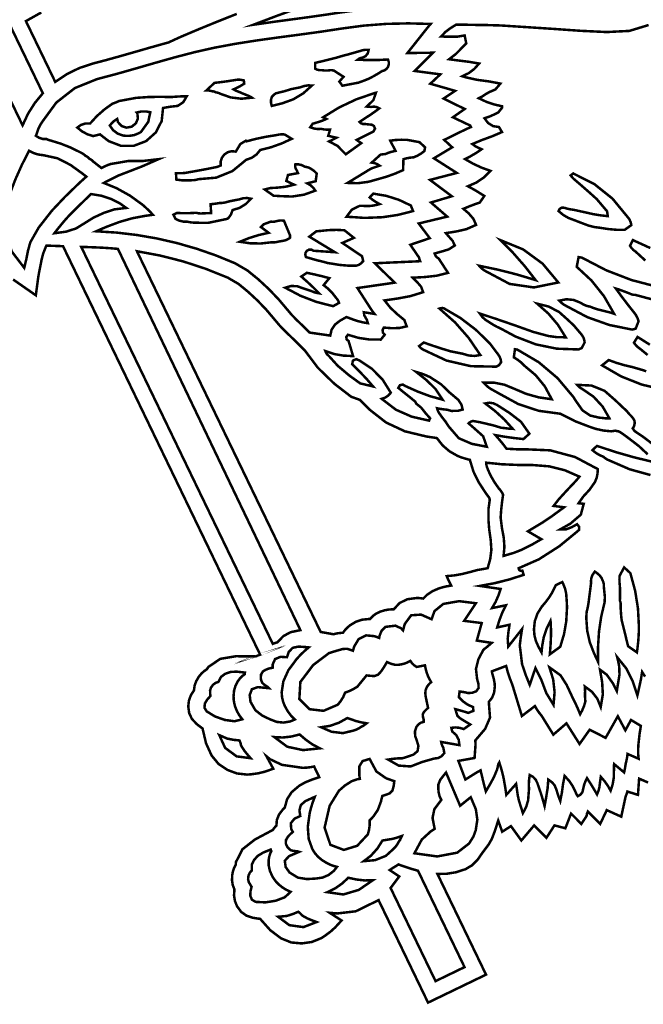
# Model space of a CAD drawing. Extents: x 17 to 31.1, y 10.7 to 23.7.
# Tile 1 of 6: x 20.3 to 23.8, y 10.7 to 16.2. Entities that reach past the tile are written whole.
import ezdxf

# ---------------------------------------------------------------- set-up
doc = ezdxf.new("R2010")
doc.units = 0
doc.header["$LTSCALE"] = 0.1
doc.layers.add('FOREGROUND', color=7, linetype='CONTINUOUS')

msp = doc.modelspace()

# ---------------------------------------------------------------- linework, layer by layer
at = {"layer": 'FOREGROUND', "linetype": 'CONTINUOUS', "const_width": 0.014051}
for points in [[(20.415782, 15.784819), (17.490092, 21.844542), (17.441308, 21.805822), (17.387384, 21.779513), (17.328318, 21.765614), (20.302572, 15.605304), (20.332693, 15.669949), (20.370662, 15.730006)], [(21.592515, 16.167531), (21.721222, 16.216204), (21.854105, 16.26484), (21.991164, 16.313438), (22.106482, 16.352506), (22.223563, 16.390128), (22.340732, 16.426213), (22.45632, 16.46067), (22.568655, 16.493408), (22.676065, 16.524336), (22.690753, 16.43905), (22.705854, 16.345676), (22.719664, 16.260236), (22.703044, 16.258166), (22.457188, 16.265442), (22.456043, 16.265442), (22.325489, 16.262063), (22.197225, 16.251926), (22.071253, 16.235031), (21.99941, 16.223993), (21.90662, 16.210813), (21.792883, 16.195491), (21.721384, 16.185885), (21.654594, 16.176565)], [(20.756467, 15.28343), (20.827359, 15.25453), (20.903557, 15.212212), (20.974456, 15.160811), (20.991845, 15.145222), (21.015499, 15.122647), (21.031149, 15.105378), (20.98808, 15.099502), (20.915862, 15.085947), (20.845253, 15.065803), (20.776428, 15.039984), (20.755588, 15.031251), (20.734785, 15.022368), (20.714056, 15.013184), (20.828376, 15.005906), (20.941956, 14.992479), (21.05456, 14.972945), (21.165952, 14.947347), (21.275894, 14.915727), (21.38415, 14.878128), (21.490484, 14.834592), (21.560011, 14.7942), (21.621108, 14.74437), (21.678993, 14.69072), (21.733742, 14.633586), (21.807635, 14.546145), (21.835314, 14.517654), (21.879481, 14.475277), (21.908063, 14.447007), (22.022968, 14.430262), (22.03114, 14.463714), (22.049201, 14.491304), (22.07715, 14.51303), (22.113749, 14.533945), (22.153247, 14.519216), (22.179583, 14.510543), (22.206354, 14.504), (22.233559, 14.499589), (22.227775, 14.518747), (22.213604, 14.542807), (22.211174, 14.560674), (22.270809, 14.55136), (22.263582, 14.560503), (22.257029, 14.569428), (22.25115, 14.578134), (22.175175, 14.696026), (22.346992, 14.720713), (22.347102, 14.720727), (22.359588, 14.722531), (22.371673, 14.724359), (22.383358, 14.726211), (22.272561, 14.834505), (22.490309, 14.844271), (22.502692, 14.844866), (22.514669, 14.845529), (22.526239, 14.846261), (22.523708, 14.852939), (22.521458, 14.859872), (22.519489, 14.86706), (22.470984, 14.937758), (22.575689, 14.973339), (22.576992, 14.973815), (22.578337, 14.974294), (22.579723, 14.974777), (22.517893, 15.056838), (22.677386, 15.095194), (22.586454, 15.174113), (22.703292, 15.209021), (22.581042, 15.300409), (22.73098, 15.339378), (22.730147, 15.339903), (22.729314, 15.34043), (22.728483, 15.340959), (22.602692, 15.421293), (22.705308, 15.482773), (22.660428, 15.524134), (22.778759, 15.58198), (22.78801, 15.586288), (22.798421, 15.590867), (22.809993, 15.595716), (22.808403, 15.598644), (22.80684, 15.601618), (22.805305, 15.604638), (22.709142, 15.65043), (22.775248, 15.696901), (22.65682, 15.755076), (22.721674, 15.798178), (22.582846, 15.838071), (22.638777, 15.890394), (22.495111, 15.909477), (22.596975, 16.011341), (22.454788, 16.009662), (22.572287, 16.157813), (22.576206, 16.162613), (22.580336, 16.167399), (22.584678, 16.172169), (22.459477, 16.17544), (22.33453, 16.172411), (22.209909, 16.162767), (22.085682, 16.146196), (21.967476, 16.128304), (21.848996, 16.112126), (21.730445, 16.096416), (21.612024, 16.079926), (21.493934, 16.061406), (21.376378, 16.039611), (21.265639, 16.014696), (21.155811, 15.986171), (21.046539, 15.955428), (20.937473, 15.923855), (20.828259, 15.892843), (20.718544, 15.863783), (20.595202, 15.813904), (20.491426, 15.733077), (20.412837, 15.625712), (20.401792, 15.608611), (20.392472, 15.590336), (20.385364, 15.570849), (20.383213, 15.563139), (20.38031, 15.555244), (20.376804, 15.547201), (20.395064, 15.535776), (20.415262, 15.529455), (20.436613, 15.528843), (20.444205, 15.525226), (20.4521, 15.522323), (20.460261, 15.520283), (20.515653, 15.503235), (20.569523, 15.481983), (20.62172, 15.456489), (20.634055, 15.450234), (20.645445, 15.442628), (20.655966, 15.434011), (20.664107, 15.430105), (20.671226, 15.42451), (20.677212, 15.41768), (20.684673, 15.414484), (20.691413, 15.409674), (20.697282, 15.403214), (20.743653, 15.366759), (20.760101, 15.375037), (20.776834, 15.382801), (20.794166, 15.389082), (20.892917, 15.405923), (20.974363, 15.406139), (21.063014, 15.416268), (20.967166, 15.374435), (20.841913, 15.326234)], [(21.972746, 15.914135), (21.991534, 15.911955), (22.010459, 15.912142), (22.029265, 15.914273), (22.042766, 15.911933), (22.097422, 15.876896), (22.074091, 15.850181), (22.091118, 15.826906), (22.180632, 15.844019), (22.200693, 15.851034), (22.220419, 15.858683), (22.239722, 15.866588), (22.264743, 15.879723), (22.289345, 15.893831), (22.313359, 15.908872), (22.326733, 15.9129), (22.338051, 15.92091), (22.346382, 15.932313), (22.350605, 15.945819), (22.350391, 15.959851), (22.345987, 15.973393), (22.28959, 15.970564), (22.233119, 15.970228), (22.176616, 15.972217), (22.183786, 15.977744), (22.191963, 15.981364), (22.20064, 15.982954), (22.219862, 15.991676), (22.233067, 16.007355), (22.23813, 16.027676), (22.220638, 16.02787), (22.203091, 16.025361), (22.185954, 16.019722), (22.120983, 16.001362), (22.102695, 15.996876), (22.052964, 15.982255), (21.938664, 15.954218), (21.938525, 15.921889), (21.949413, 15.916785), (21.960947, 15.914171)], [(21.4871, 15.857965), (21.504818, 15.860664), (21.522523, 15.860169), (21.539876, 15.856554), (21.542167, 15.838443), (21.514689, 15.821643), (21.48248, 15.806556), (21.496657, 15.798544), (21.506648, 15.795011), (21.516449, 15.790953), (21.526211, 15.786406), (21.562859, 15.7717), (21.570626, 15.768339), (21.578053, 15.764416), (21.585139, 15.759931), (21.525339, 15.754191), (21.466159, 15.761531), (21.409627, 15.781492), (21.401549, 15.785467), (21.392826, 15.788168), (21.383947, 15.789553), (21.376639, 15.793319), (21.368796, 15.795357), (21.360798, 15.796081), (21.351054, 15.79893), (21.340967, 15.800577), (21.330875, 15.800946), (21.375886, 15.842877), (21.412917, 15.847205), (21.44995, 15.852171)], [(21.696777, 15.765145), (21.703411, 15.772125), (21.71072, 15.778552), (21.718744, 15.784259), (21.764464, 15.795474), (21.807337, 15.808412), (21.855904, 15.817903), (21.876917, 15.825181), (21.898845, 15.828736), (21.921221, 15.828274), (21.872323, 15.784312), (21.816026, 15.750737), (21.75428, 15.728384), (21.696368, 15.714179), (21.691668, 15.730878), (21.691834, 15.748233)], [(22.196577, 15.505819), (22.187877, 15.511759), (22.179346, 15.517741), (22.171154, 15.523805), (22.202078, 15.539465), (22.233172, 15.555166), (22.264604, 15.57095), (22.273616, 15.586886), (22.26759, 15.601555), (22.255252, 15.609025), (22.242098, 15.610075), (22.22903, 15.611504), (22.216259, 15.613186), (22.205017, 15.613269), (22.194976, 15.617236), (22.186811, 15.624533), (22.225742, 15.65023), (22.250409, 15.666269), (22.274232, 15.682818), (22.297509, 15.70013), (22.283162, 15.707376), (22.267781, 15.710062), (22.251872, 15.708313), (22.227142, 15.710321), (22.239563, 15.722249), (22.251984, 15.734177), (22.264404, 15.746105), (22.278474, 15.787503), (22.268568, 15.785074), (22.168647, 15.750635), (22.073289, 15.705655), (21.983302, 15.650508), (22.001721, 15.6413), (21.990641, 15.63622), (21.979308, 15.631437), (21.967978, 15.627372), (21.925105, 15.614433), (21.91132, 15.594904), (21.931025, 15.587895), (21.95155, 15.584856), (21.972557, 15.585703), (21.988965, 15.582491), (22.005466, 15.581096), (22.022018, 15.581688), (22.011973, 15.546928), (22.026836, 15.543307), (22.042038, 15.53977), (22.057409, 15.536274), (22.028799, 15.521182), (22.016406, 15.51572), (22.063303, 15.490891), (22.110104, 15.443431)], [(20.784169, 15.517024), (20.852433, 15.491094), (20.924441, 15.491081), (20.993187, 15.517102), (21.047614, 15.565705), (21.080483, 15.629597), (21.088176, 15.702559), (21.131023, 15.709779), (21.169474, 15.713958), (21.201162, 15.734488), (21.220797, 15.768232), (21.192033, 15.767475), (21.163267, 15.765982), (21.134367, 15.763537), (21.06847, 15.76496), (21.002734, 15.763481), (20.937201, 15.758928), (20.842348, 15.741411), (20.829862, 15.735922), (20.817464, 15.730823), (20.804723, 15.726375), (20.759367, 15.693695), (20.717626, 15.656756), (20.679888, 15.61547), (20.654027, 15.615732), (20.629559, 15.608066), (20.608562, 15.592981), (20.634809, 15.571676), (20.664711, 15.55568), (20.697103, 15.545258), (20.736067, 15.554833), (20.751812, 15.542159), (20.767904, 15.52957)], [(20.831682, 15.641079), (20.836058, 15.623261), (20.856633, 15.601486), (20.884024, 15.592578), (20.913127, 15.598085), (20.93624, 15.616933), (20.947431, 15.643701), (20.944247, 15.673415), (20.940924, 15.677323), (20.966068, 15.682675), (20.991521, 15.683205), (21.016994, 15.678666), (21.010564, 15.650325), (21.005634, 15.625501), (20.964573, 15.568198), (20.952521, 15.561802), (20.939937, 15.556149), (20.927025, 15.551116), (20.906519, 15.547426), (20.88553, 15.546418), (20.864678, 15.548416), (20.834422, 15.559128), (20.809149, 15.578059), (20.790338, 15.604173), (20.801984, 15.618517), (20.815849, 15.630956)], [(21.249179, 15.298596), (21.219853, 15.297544), (21.190984, 15.298509), (21.162687, 15.301994), (21.160319, 15.33783), (21.207232, 15.338638), (21.268125, 15.349384), (21.329581, 15.360745), (21.39149, 15.373169), (21.410944, 15.381159), (21.410545, 15.403634), (21.417595, 15.424843), (21.431133, 15.442885), (21.450523, 15.4555), (21.472403, 15.460873), (21.494755, 15.458506), (21.520664, 15.501285), (21.551511, 15.51957), (21.555532, 15.516273), (21.610649, 15.53052), (21.666202, 15.542019), (21.72264, 15.550878), (21.737105, 15.554152), (21.752344, 15.555236), (21.7678, 15.554469), (21.808048, 15.530076), (21.750975, 15.503923), (21.692131, 15.483048), (21.631741, 15.467506), (21.610682, 15.44246), (21.58399, 15.423886), (21.553071, 15.412843), (21.476074, 15.349745), (21.385235, 15.313001), (21.286278, 15.304492), (21.274242, 15.301179), (21.261876, 15.299214)], [(22.331975, 15.445168), (22.304782, 15.442134), (22.255092, 15.397089), (22.270711, 15.394487), (22.285489, 15.388705), (22.299366, 15.379999), (22.25782, 15.366142), (22.240615, 15.357049), (22.120134, 15.283664), (22.178674, 15.282151), (22.236617, 15.289678), (22.293324, 15.30555), (22.340103, 15.318982), (22.386069, 15.335727), (22.430583, 15.355089), (22.432563, 15.416379), (22.451139, 15.421349), (22.470599, 15.424915), (22.490689, 15.427014), (22.511741, 15.436196), (22.531852, 15.448119), (22.550065, 15.462278), (22.553585, 15.4826), (22.522236, 15.511379), (22.454768, 15.523985), (22.422601, 15.524908), (22.390424, 15.523667), (22.358617, 15.519815), (22.388414, 15.462685), (22.368887, 15.458292), (22.349989, 15.452432)], [(20.33882, 15.463299), (20.364045, 15.450384), (20.390655, 15.442253), (20.418698, 15.438608), (20.49829, 15.421216), (20.570788, 15.383881), (20.637451, 15.335769), (20.659123, 15.318731), (20.61771, 15.281361), (20.577478, 15.242196), (20.539356, 15.205389), (20.466095, 15.127937), (20.392462, 15.03381), (20.345665, 14.951491), (20.332618, 14.904365), (20.323204, 14.856305), (20.311725, 14.808854), (20.242727, 14.899214), (20.205495, 15.003902), (20.201438, 15.114982), (20.231966, 15.224517), (20.26297, 15.304973), (20.299013, 15.385381)], [(21.742898, 15.209792), (21.809928, 15.207504), (21.876193, 15.21777), (21.939889, 15.240382), (21.927727, 15.257169), (21.912603, 15.270913), (21.894352, 15.281342), (21.941589, 15.292927), (21.947673, 15.336122), (21.933959, 15.349479), (21.918705, 15.360604), (21.901859, 15.369717), (21.879761, 15.374723), (21.863559, 15.38326), (21.845918, 15.387274), (21.827711, 15.386979), (21.82715, 15.375103), (21.829924, 15.363813), (21.835924, 15.353546), (21.842741, 15.338536), (21.786906, 15.32797), (21.777423, 15.294367), (21.821081, 15.273797), (21.774828, 15.262453), (21.746495, 15.259019), (21.718166, 15.256511), (21.690007, 15.255204), (21.656547, 15.246998), (21.707022, 15.211419), (21.719274, 15.211257), (21.731141, 15.21077)], [(23.532348, 15.032727), (23.577789, 15.025692), (23.623405, 15.02168), (23.669358, 15.020961), (23.707141, 15.047773), (23.703325, 15.064565), (23.696102, 15.080292), (23.685468, 15.094036), (23.60174, 15.195717), (23.49978, 15.277334), (23.382495, 15.336391), (23.367625, 15.325519), (23.382132, 15.308447), (23.426441, 15.270529), (23.470424, 15.232073), (23.513595, 15.193187), (23.571626, 15.124899), (23.575155, 15.09791), (23.535257, 15.102293), (23.495798, 15.108618), (23.45689, 15.117371), (23.383812, 15.133479), (23.366315, 15.135795), (23.349419, 15.139405), (23.332583, 15.144634), (23.318419, 15.145361), (23.306709, 15.138895), (23.29994, 15.126306), (23.326165, 15.10462), (23.355596, 15.087619), (23.387695, 15.075629), (23.436703, 15.056708), (23.467633, 15.045118), (23.499766, 15.037033)], [(20.685485, 15.221409), (20.742842, 15.211903), (20.799811, 15.193139), (20.847059, 15.168827), (20.882492, 15.143781), (20.816863, 15.135782), (20.759315, 15.117154), (20.698563, 15.089284), (20.649287, 15.058472), (20.601557, 15.029046), (20.545289, 15.010944), (20.480556, 15.00231), (20.486231, 15.009836), (20.492192, 15.01761), (20.498438, 15.025631), (20.53394, 15.06906), (20.568027, 15.107028), (20.600699, 15.139534), (20.601314, 15.140107), (20.643784, 15.181174), (20.644059, 15.181445), (20.659165, 15.196217), (20.672973, 15.209538)], [(21.476929, 15.131863), (21.467812, 15.10676), (21.461986, 15.098063), (21.455361, 15.090019), (21.44789, 15.082826), (21.341489, 15.060608), (21.321436, 15.060502), (21.301333, 15.060596), (21.281132, 15.06109), (21.262297, 15.061212), (21.24367, 15.063079), (21.2253, 15.066492), (21.201996, 15.067073), (21.179414, 15.072491), (21.158253, 15.082492), (21.145742, 15.106115), (21.165378, 15.115684), (21.201432, 15.114233), (21.237645, 15.114727), (21.274164, 15.116566), (21.286705, 15.113669), (21.299655, 15.112567), (21.313115, 15.113706), (21.356813, 15.114866), (21.354099, 15.164713), (21.370923, 15.166287), (21.387598, 15.168461), (21.404127, 15.171233), (21.421447, 15.171941), (21.438627, 15.174944), (21.455515, 15.179993), (21.516602, 15.192079), (21.53724, 15.198151), (21.558707, 15.199132), (21.579903, 15.195175), (21.551098, 15.16575), (21.516321, 15.144182)], [(22.263757, 15.223787), (22.243682, 15.20236), (22.260943, 15.188375), (22.279737, 15.176176), (22.299597, 15.165367), (22.279435, 15.159987), (22.259149, 15.156267), (22.239002, 15.154273), (22.188204, 15.155642), (22.144069, 15.134406), (22.11437, 15.09445), (22.156714, 15.092177), (22.208297, 15.08837), (22.229772, 15.088577), (22.316173, 15.091968), (22.40195, 15.104791), (22.48644, 15.126319), (22.473748, 15.157448), (22.40704, 15.189109), (22.336712, 15.211422)], [(21.79888, 14.977467), (21.797984, 14.991063), (21.764347, 15.072184), (21.752205, 15.07347), (21.739716, 15.073226), (21.727305, 15.071194), (21.715227, 15.06768), (21.702818, 15.066252), (21.690249, 15.066951), (21.650858, 15.05238), (21.635137, 15.037133), (21.678719, 15.004784), (21.62366, 14.992287), (21.569983, 14.975615), (21.517561, 14.954556), (21.576249, 14.945973), (21.635394, 14.945087), (21.694147, 14.951691), (21.707488, 14.951152), (21.720709, 14.95257), (21.733684, 14.955733), (21.764826, 14.960959), (21.776918, 14.964417), (21.788298, 14.970047)], [(21.969908, 15.015282), (21.945307, 15.013014), (21.906069, 14.983206), (22.049396, 14.896223), (21.929139, 14.904456), (21.917874, 14.910693), (21.905003, 14.910935), (21.892695, 14.904315), (21.885221, 14.893938), (21.883533, 14.881622), (21.887507, 14.869019), (21.95113, 14.850641), (21.970699, 14.846259), (21.98987, 14.841219), (22.008842, 14.83585), (22.031049, 14.83249), (22.076404, 14.825162), (22.122301, 14.821326), (22.168477, 14.820919), (22.183498, 14.825779), (22.196694, 14.83467), (22.207401, 14.84687), (22.200704, 14.874204), (22.090801, 14.947984), (22.155514, 14.976496), (22.102364, 15.018869), (22.058293, 15.021147), (22.014008, 15.019732)], [(22.97566, 14.963489), (23.04514, 14.893234), (23.110606, 14.818784), (23.171788, 14.740303), (23.067866, 14.771537), (22.962521, 14.798296), (22.855969, 14.820632), (22.869426, 14.806129), (22.885269, 14.794046), (22.90296, 14.784709), (23.026059, 14.719093), (23.162207, 14.699322), (23.298829, 14.727122), (23.211504, 14.83178), (23.102257, 14.911799)], [(21.701842, 12.707121), (21.705602, 12.708586), (21.709456, 12.709988), (21.713404, 12.711327), (21.717677, 12.712648), (21.722104, 12.713867), (21.726686, 12.714984), (21.761271, 12.750493), (21.801806, 12.772496), (21.856193, 12.783779), (20.83579, 14.914893), (20.79431, 14.918509), (20.752637, 14.921293), (20.71077, 14.923243), (20.630461, 14.926179)], [(21.969527, 12.773683), (21.97696, 12.772299), (21.984418, 12.770925), (21.991902, 12.769575), (22.041182, 12.760825), (22.061879, 12.765807), (22.078912, 12.767894), (22.094434, 12.769298), (22.105785, 12.784297), (22.118776, 12.798029), (22.133408, 12.810493), (22.165709, 12.830218), (22.200768, 12.842055), (22.238586, 12.846), (22.241009, 12.845984), (22.243428, 12.845936), (22.245842, 12.845855), (22.261797, 12.862832), (22.280013, 12.876312), (22.30049, 12.886293), (22.32475, 12.894038), (22.348739, 12.898685), (22.372456, 12.900234), (22.37442, 12.900225), (22.376372, 12.900199), (22.378313, 12.900158), (22.41098, 12.935313), (22.453771, 12.956407), (22.506688, 12.963439), (22.518929, 12.963058), (22.531199, 12.961915), (22.5435, 12.96001), (22.565887, 12.982382), (22.594272, 13.001126), (22.628655, 13.016242), (22.651318, 13.023322), (22.675079, 13.028823), (22.699938, 13.032744), (22.689797, 13.051847), (22.68097, 13.069989), (22.674614, 13.085629), (22.719935, 13.090063), (22.760711, 13.097567), (22.804931, 13.108434), (22.845874, 13.119805), (22.865396, 13.122999), (22.884667, 13.12643), (22.903686, 13.130097), (22.918013, 13.181459), (22.924301, 13.232613), (22.920648, 13.287372), (22.912149, 13.347115), (22.907825, 13.402923), (22.908432, 13.463277), (22.915557, 13.513871), (22.911648, 13.524946), (22.901407, 13.538147), (22.893773, 13.548786), (22.85408, 13.609155), (22.824142, 13.670003), (22.803974, 13.735746), (22.777432, 13.742737), (22.754496, 13.750088), (22.735167, 13.757797), (22.690068, 13.783375), (22.651471, 13.816587), (22.619375, 13.85743), (22.562579, 13.865865), (22.440718, 13.895093), (22.335724, 13.944077), (22.247596, 14.012816), (22.188709, 14.070907), (22.140232, 14.088439), (22.04579, 14.161281), (21.953732, 14.25069), (21.882529, 14.345322), (21.840265, 14.387807), (21.83398, 14.394074), (21.822024, 14.405656), (21.804399, 14.422552), (21.774767, 14.451212), (21.752961, 14.473071), (21.738981, 14.488129), (21.738893, 14.488055), (21.66601, 14.574301), (21.61559, 14.626845), (21.563532, 14.675165), (21.509836, 14.719263), (21.449622, 14.754246), (21.325718, 14.803904), (21.19983, 14.845031), (21.071959, 14.877626), (20.942106, 14.901688)], [(22.054997, 14.642031), (22.062435, 14.6334), (22.068333, 14.623716), (22.072266, 14.612875), (22.039306, 14.594661), (21.946277, 14.618333), (21.856683, 14.652743), (21.771212, 14.697837), (21.804196, 14.707399), (21.837983, 14.706362), (21.870083, 14.694791), (21.917433, 14.679093), (21.931624, 14.67317), (21.9463, 14.66894), (21.960983, 14.666511), (21.928866, 14.698768), (21.895421, 14.730025), (21.861072, 14.760385), (21.892375, 14.781228), (21.934749, 14.772067), (21.976643, 14.762114), (22.018057, 14.751368), (21.986198, 14.712172), (22.011756, 14.691835), (22.034707, 14.668384)], [(22.656964, 14.583698), (22.649307, 14.584226), (22.641536, 14.58335), (22.633866, 14.581124), (22.720735, 14.504323), (22.797245, 14.417415), (22.862646, 14.321591), (22.829628, 14.316467), (22.796804, 14.318957), (22.764983, 14.32857), (22.69554, 14.342476), (22.645463, 14.357658), (22.595553, 14.374027), (22.546296, 14.391473), (22.520208, 14.371659), (22.527506, 14.362789), (22.536214, 14.355642), (22.546119, 14.350163), (22.673464, 14.290596), (22.809949, 14.259177), (22.950824, 14.256575), (22.966412, 14.264527), (22.978876, 14.280998), (22.976361, 14.296848), (22.970655, 14.311687), (22.961812, 14.325297), (22.915901, 14.386244), (22.837806, 14.462485), (22.751189, 14.52861)], [(23.429066, 14.435528), (23.385543, 14.486745), (23.353352, 14.517015), (23.30359, 14.56158), (23.245021, 14.592521), (23.180232, 14.608639), (23.242265, 14.554247), (23.295836, 14.491359), (23.339817, 14.420845), (23.29126, 14.421269), (23.243486, 14.427845), (23.196764, 14.440412), (23.156956, 14.451274), (23.058209, 14.486492), (22.959025, 14.520685), (22.859458, 14.553637), (22.873776, 14.534226), (22.891724, 14.517769), (22.912712, 14.504809), (22.933141, 14.491636), (22.954655, 14.479645), (22.977201, 14.469055), (23.060364, 14.424472), (23.172766, 14.381105), (23.290543, 14.35694), (23.411214, 14.352741), (23.429959, 14.360437), (23.445892, 14.392202), (23.443385, 14.408017), (23.437742, 14.422603)], [(22.992689, 13.198729), (22.997199, 13.249905), (22.99342, 13.301487), (22.983741, 13.352727), (22.97605, 13.413324), (22.979209, 13.456049), (22.983872, 13.498504), (22.989962, 13.540991), (22.982938, 13.55411), (22.974369, 13.566371), (22.964406, 13.577811), (22.942249, 13.609667), (22.922694, 13.643278), (22.905964, 13.678382), (22.899442, 13.696172), (22.897222, 13.703926), (22.895933, 13.711853), (22.895225, 13.71989), (22.981552, 13.710997), (23.068449, 13.707303), (23.155774, 13.706569), (23.24748, 13.69937), (23.33442, 13.677773), (23.416595, 13.641778), (23.409136, 13.632194), (23.399589, 13.621062), (23.387953, 13.608382), (23.347766, 13.56605), (23.300667, 13.514632), (23.272457, 13.477936), (23.331092, 13.470606), (23.307184, 13.453151), (23.260527, 13.418948), (23.213823, 13.38754), (23.128313, 13.336235), (23.20405, 13.292259), (23.150088, 13.261077), (23.095975, 13.23384), (23.051093, 13.216139)], [(23.553429, 13.025615), (23.559048, 12.968873), (23.557437, 12.938805), (23.557087, 12.937563), (23.538307, 12.8579), (23.526252, 12.776099), (23.520925, 12.692159), (23.520561, 12.607463), (23.49868, 12.653968), (23.47467, 12.716207), (23.460265, 12.78046), (23.455463, 12.846727), (23.455628, 12.858967), (23.456125, 12.871203), (23.456952, 12.883435), (23.457028, 12.884368), (23.457251, 12.885276), (23.46228, 12.906816), (23.46594, 12.925068), (23.468232, 12.940033), (23.468236, 12.94007), (23.482243, 13.050314), (23.481831, 13.053471), (23.481584, 13.056655), (23.481501, 13.059866), (23.483145, 13.074652), (23.488078, 13.088743), (23.496298, 13.102138), (23.502821, 13.110765), (23.511881, 13.104864), (23.528195, 13.091556), (23.540402, 13.075563), (23.548502, 13.056883), (23.551391, 13.048547), (23.553124, 13.040125), (23.553702, 13.031617), (23.553672, 13.02963), (23.553581, 13.027629)], [(23.740856, 12.678249), (23.738296, 12.659463), (23.688992, 12.693742), (23.652465, 12.842688), (23.652382, 12.843406), (23.649858, 12.868819), (23.648049, 12.895704), (23.646955, 12.924059), (23.646931, 12.92502), (23.647065, 12.925972), (23.647229, 12.927397), (23.647328, 12.928859), (23.647361, 12.930358), (23.646983, 12.935744), (23.645847, 12.94101), (23.643954, 12.946154), (23.642695, 12.94897), (23.642999, 12.95204), (23.64354, 12.959027), (23.643866, 12.96686), (23.643975, 12.975537), (23.643106, 13.030917), (23.641638, 13.043056), (23.640757, 13.054971), (23.640463, 13.066662), (23.640544, 13.072765), (23.640788, 13.078832), (23.641195, 13.084865), (23.641393, 13.087309), (23.666865, 13.134295), (23.701572, 13.102442), (23.702517, 13.099547), (23.728577, 13.00292), (23.744213, 12.904698), (23.749425, 12.804882), (23.748473, 12.762479), (23.745616, 12.720268)], [(23.310531, 12.69393), (23.309317, 12.690598), (23.25136, 12.648463), (23.253405, 12.673654), (23.255838, 12.708983), (23.2573, 12.743042), (23.25779, 12.775828), (23.256603, 12.824944), (23.255984, 12.828387), (23.255408, 12.831778), (23.254875, 12.835117), (23.23273, 12.791201), (23.217335, 12.745007), (23.208693, 12.696534), (23.20476, 12.659488), (23.186962, 12.692208), (23.173351, 12.722955), (23.165185, 12.755142), (23.162463, 12.788771), (23.167279, 12.834052), (23.181727, 12.875963), (23.205806, 12.914505), (23.206057, 12.914825), (23.20633, 12.915126), (23.227878, 12.940481), (23.246764, 12.965916), (23.26299, 12.991433), (23.285415, 13.035636), (23.321043, 13.052629), (23.326062, 13.042222), (23.336443, 13.015831), (23.342671, 12.988316), (23.344747, 12.959676), (23.344746, 12.959373), (23.346026, 12.941089), (23.346793, 12.922826), (23.347049, 12.904583), (23.342992, 12.832077), (23.330819, 12.761859)], [(22.837768, 12.934089), (22.772139, 12.835646), (22.870201, 12.823388), (22.870172, 12.823286), (22.870143, 12.823183), (22.870114, 12.82308), (22.842843, 12.725361), (22.926096, 12.712553), (22.897856, 12.688233), (22.885166, 12.678813), (22.878789, 12.672087), (22.851734, 12.621392), (22.838263, 12.566438), (22.844597, 12.509996), (22.851674, 12.485179), (22.852804, 12.460208), (22.839737, 12.442009), (22.817351, 12.433615), (22.794092, 12.432029), (22.771201, 12.437397), (22.746685, 12.440716), (22.742318, 12.408761), (22.765403, 12.385805), (22.792041, 12.367232), (22.821933, 12.353607), (22.823534, 12.332454), (22.794725, 12.321073), (22.771073, 12.328675), (22.74708, 12.335714), (22.722747, 12.34219), (22.733757, 12.306109), (22.741174, 12.298327), (22.749309, 12.291519), (22.7582, 12.285534), (22.80629, 12.256399), (22.769469, 12.230843), (22.746785, 12.237644), (22.723593, 12.240012), (22.700305, 12.237568), (22.705293, 12.217246), (22.727727, 12.197375), (22.741674, 12.171112), (22.745568, 12.140945), (22.643463, 12.158977), (22.645982, 12.147412), (22.650271, 12.136441), (22.655841, 12.126104), (22.660958, 12.096477), (22.646179, 12.079309), (22.626427, 12.068742), (22.603815, 12.065932), (22.536738, 12.046595), (22.472859, 12.021819), (22.406211, 12.026528), (22.346643, 12.060267), (22.372908, 12.064346), (22.399429, 12.066733), (22.426018, 12.06754), (22.439073, 12.07129), (22.463815, 12.079562), (22.488531, 12.087911), (22.511468, 12.107181), (22.51626, 12.136505), (22.507308, 12.166496), (22.498162, 12.191519), (22.496871, 12.217686), (22.505098, 12.242803), (22.515695, 12.25631), (22.529735, 12.266194), (22.546162, 12.271556), (22.54599, 12.281037), (22.544426, 12.290335), (22.541544, 12.299151), (22.540518, 12.313188), (22.546901, 12.325852), (22.556761, 12.336642), (22.57018, 12.349273), (22.557248, 12.410738), (22.55487, 12.429415), (22.556399, 12.447977), (22.563235, 12.465356), (22.57007, 12.475333), (22.57818, 12.484665), (22.587375, 12.492828), (22.569757, 12.526569), (22.562737, 12.546392), (22.557071, 12.566548), (22.552761, 12.587036), (22.506875, 12.577929), (22.49296, 12.586936), (22.481046, 12.59819), (22.471323, 12.611577), (22.442336, 12.597998), (22.424175, 12.593089), (22.405685, 12.590173), (22.386978, 12.589439), (22.371181, 12.593435), (22.35569, 12.598783), (22.340693, 12.60537), (22.324847, 12.579216), (22.309732, 12.555678), (22.291322, 12.535163), (22.270148, 12.527007), (22.255553, 12.527947), (22.240884, 12.529187), (22.226178, 12.530579), (22.174817, 12.467697), (22.153126, 12.454739), (22.130201, 12.443552), (22.106157, 12.434326), (22.095639, 12.409985), (22.081971, 12.387424), (22.065266, 12.366831), (21.985557, 12.332762), (21.907644, 12.341768), (21.850356, 12.398205), (21.856053, 12.494), (21.927701, 12.588788), (22.01651, 12.655582), (22.058864, 12.668614), (22.093762, 12.678515), (22.11917, 12.679259), (22.150086, 12.668614), (22.156602, 12.691419), (22.18212, 12.733971), (22.222978, 12.754557), (22.27063, 12.750062), (22.296693, 12.740288), (22.299603, 12.75408), (22.310823, 12.781498), (22.33253, 12.802189), (22.388277, 12.808705), (22.420133, 12.793501), (22.430268, 12.782641), (22.440042, 12.818479), (22.475972, 12.866923), (22.531371, 12.870436), (22.589907, 12.844542), (22.606197, 12.890153), (22.6556, 12.930268), (22.744179, 12.945748)], [(21.902852, 12.687409), (21.879654, 12.66751), (21.857136, 12.645804), (21.835299, 12.622292), (21.788791, 12.559388), (21.760887, 12.497451), (21.751585, 12.436478), (21.753611, 12.409147), (21.759688, 12.382999), (21.769816, 12.358037), (21.785924, 12.329697), (21.804341, 12.305138), (21.825348, 12.284556), (21.799415, 12.273163), (21.761988, 12.266983), (21.724528, 12.270689), (21.68899, 12.284125), (21.643671, 12.305544), (21.604435, 12.33608), (21.577042, 12.383611), (21.572717, 12.420742), (21.58497, 12.453473), (21.617844, 12.465215), (21.67976, 12.459259), (21.672366, 12.466536), (21.662344, 12.473299), (21.653817, 12.47934), (21.643992, 12.488159), (21.638388, 12.499305), (21.634845, 12.512817), (21.635815, 12.535229), (21.646308, 12.552767), (21.662047, 12.56212), (21.675078, 12.567455), (21.687506, 12.570711), (21.701543, 12.573899), (21.701543, 12.592835), (21.714635, 12.622), (21.745261, 12.634682), (21.780445, 12.632286), (21.783184, 12.638353), (21.787367, 12.651371), (21.791492, 12.662269), (21.812651, 12.684639), (21.845529, 12.691891), (21.893983, 12.688517)], [(21.545942, 12.546606), (21.499554, 12.551806), (21.464987, 12.550024), (21.435019, 12.539236), (21.413235, 12.523279), (21.408054, 12.514404), (21.402513, 12.503238), (21.397332, 12.494364), (21.381428, 12.488581), (21.367347, 12.478185), (21.356004, 12.462161), (21.351067, 12.445208), (21.352513, 12.414846), (21.335231, 12.395681), (21.32222, 12.374164), (21.319671, 12.350282), (21.332272, 12.329546), (21.378872, 12.301207), (21.433403, 12.281805), (21.487392, 12.274573), (21.525306, 12.283892), (21.531122, 12.285511), (21.514851, 12.307244), (21.501697, 12.330457), (21.491661, 12.35515), (21.486508, 12.373947), (21.483416, 12.393231), (21.482385, 12.413004), (21.485084, 12.444409), (21.493182, 12.473038), (21.506679, 12.498891), (21.518036, 12.513921), (21.53067, 12.526636), (21.544583, 12.537034), (21.544961, 12.540249), (21.545414, 12.54344)], [(22.739772, 12.052864), (22.830372, 12.06916), (22.835687, 12.144242), (22.835687, 12.145433), (22.835467, 12.152688), (22.834928, 12.159893), (22.834253, 12.166891), (22.889637, 12.23205), (22.916643, 12.294771), (22.909996, 12.382591), (22.928666, 12.406476), (22.939868, 12.435218), (22.943602, 12.468816), (22.942111, 12.488835), (22.937636, 12.511846), (22.930178, 12.537848), (22.928824, 12.54295), (22.928011, 12.548264), (22.92774, 12.55379), (23.006887, 12.583533), (23.015584, 12.550698), (23.027397, 12.515), (23.042327, 12.476437), (23.094887, 12.303725), (23.167934, 12.359338), (23.180127, 12.338661), (23.192603, 12.320607), (23.205362, 12.305177), (23.270816, 12.199471), (23.344196, 12.2628), (23.417423, 12.147344), (23.474153, 12.227262), (23.563195, 12.181641), (23.631536, 12.302548), (23.673591, 12.223696), (23.705131, 12.281521), (23.760321, 12.248597), (23.752759, 12.200285), (23.745825, 12.136987), (23.74538, 12.091816), (23.747976, 12.064792), (23.685809, 12.091891), (23.683469, 12.072968), (23.679331, 12.052308), (23.674963, 12.033845), (23.672754, 12.018459), (23.669983, 12.003415), (23.666649, 11.988711), (23.610682, 12.035304), (23.609678, 11.998429), (23.609038, 11.960286), (23.602837, 11.922693), (23.591264, 11.886176), (23.575686, 11.913662), (23.557282, 11.939656), (23.536277, 11.963894), (23.531042, 11.926698), (23.528382, 11.905563), (23.523055, 11.88489), (23.515215, 11.865355), (23.497314, 11.896128), (23.478697, 11.926565), (23.459101, 11.956442), (23.44967, 11.937423), (23.442567, 11.917378), (23.437866, 11.896646), (23.433711, 11.878894), (23.423142, 11.864516), (23.407745, 11.855497), (23.402166, 11.863491), (23.397753, 11.871931), (23.394321, 11.88093), (23.3786, 11.913115), (23.358281, 11.942576), (23.333964, 11.968821), (23.324977, 11.922625), (23.318603, 11.875071), (23.309617, 11.828875), (23.301913, 11.848898), (23.293606, 11.873501), (23.2873, 11.894231), (23.277584, 11.917252), (23.263263, 11.933188), (23.242667, 11.948428), (23.23883, 11.899837), (23.230631, 11.848527), (23.221945, 11.800183), (23.207599, 11.851192), (23.199326, 11.877349), (23.190179, 11.903225), (23.181366, 11.929211), (23.172005, 11.948274), (23.157516, 11.963524), (23.138757, 11.974056), (23.135273, 11.947611), (23.133779, 11.920857), (23.134692, 11.894054), (23.132906, 11.872069), (23.12983, 11.83269), (23.118791, 11.795187), (23.100623, 11.760722), (23.07809, 11.832041), (23.072229, 11.858919), (23.066707, 11.896744), (23.062541, 11.924517), (23.008015, 11.862962), (23.001968, 11.903795), (22.992967, 11.955422), (22.982101, 12.000686), (22.96853, 12.044316), (22.96311, 12.034023), (22.959602, 12.018629), (22.955738, 12.003178), (22.937856, 11.960694), (22.917052, 11.922763), (22.893396, 11.882231), (22.882016, 11.924411), (22.874318, 11.957006), (22.863963, 12.000179), (22.841661, 11.987806), (22.800849, 11.962372), (22.778868, 11.94861)], [(21.972099, 12.240982), (22.022161, 12.248755), (22.072463, 12.266574), (22.118824, 12.292415), (22.143445, 12.284163), (22.167309, 12.275608), (22.192887, 12.269027), (22.226747, 12.263018), (22.2077, 12.248757), (22.195617, 12.242634), (22.183125, 12.234905), (22.170279, 12.228487), (22.155466, 12.223029), (22.094872, 12.20804), (22.030603, 12.215716)], [(21.524091, 12.140651), (21.529627, 12.129801), (21.543552, 12.108812), (21.561189, 12.087172), (21.578053, 12.067862), (21.499777, 12.078137), (21.435538, 12.12534), (21.402526, 12.197), (21.446488, 12.177741), (21.475403, 12.171957), (21.488064, 12.169862), (21.502406, 12.168782), (21.515408, 12.167249), (21.519193, 12.158655), (21.522112, 12.149689)], [(21.710351, 12.186012), (21.782821, 12.131961), (21.871148, 12.113249), (21.965563, 12.122981), (21.925034, 12.143987), (21.886763, 12.170927), (21.851941, 12.200747), (21.805216, 12.188922), (21.757755, 12.183586)], [(22.381292, 11.939514), (22.37788, 11.912315), (22.370992, 11.886926), (22.355815, 11.871343), (22.342088, 11.866296), (22.328172, 11.861494), (22.31416, 11.856815), (22.306585, 11.824817), (22.288933, 11.778275), (22.265503, 11.743439), (22.243356, 11.720227), (22.243588, 11.693712), (22.240218, 11.66755), (22.233275, 11.641959), (22.17417, 11.578548), (22.099277, 11.555255), (22.024051, 11.583682), (21.991557, 11.67981), (22.01978, 11.801705), (22.071842, 11.886282), (22.105299, 11.915337), (22.142529, 11.939028), (22.174787, 11.950504), (22.188719, 11.952252), (22.185449, 11.975744), (22.185709, 12.021964), (22.203867, 12.051719), (22.243406, 12.063873), (22.281271, 11.993639), (22.334978, 11.956104)], [(22.670723, 11.987934), (22.698684, 11.921925), (22.749468, 11.802035), (22.808994, 11.850031), (22.83763, 11.782129), (22.84582, 11.724154), (22.836946, 11.665796), (22.824177, 11.630226), (22.79957, 11.591028), (22.733385, 11.53991), (22.621338, 11.518757), (22.493905, 11.5365), (22.535259, 11.613139), (22.583917, 11.657594), (22.607112, 11.672846), (22.595254, 11.734203), (22.605404, 11.782658), (22.644678, 11.835063), (22.634736, 11.854403), (22.628315, 11.882556), (22.627602, 11.92044), (22.63824, 11.946948), (22.657322, 11.971379)], [(21.936684, 11.851566), (21.925797, 11.823008), (21.91637, 11.793186), (21.908403, 11.762101), (21.897561, 11.684627), (21.902604, 11.616881), (21.923534, 11.558863), (21.93836, 11.535813), (21.95618, 11.515737), (21.976995, 11.498637), (22.004677, 11.481421), (22.032583, 11.468632), (22.060867, 11.460572), (22.043516, 11.438183), (22.013578, 11.414888), (21.978892, 11.400265), (21.94125, 11.395108), (21.891204, 11.392298), (21.84215, 11.400403), (21.795392, 11.429095), (21.773868, 11.459658), (21.769011, 11.494269), (21.792295, 11.520278), (21.849545, 11.544598), (21.839575, 11.547463), (21.827539, 11.548622), (21.817163, 11.54986), (21.80432, 11.55292), (21.794075, 11.56004), (21.784513, 11.570223), (21.774667, 11.590379), (21.775517, 11.610799), (21.784883, 11.62653), (21.793787, 11.637438), (21.803154, 11.646231), (21.813967, 11.655733), (21.804929, 11.672373), (21.802512, 11.70425), (21.82337, 11.730013), (21.855432, 11.744701), (21.854943, 11.751339), (21.852404, 11.764775), (21.850827, 11.77632), (21.858743, 11.806077), (21.884172, 11.828144), (21.928361, 11.848307)], [(22.21062, 11.492329), (22.250901, 11.523056), (22.286598, 11.562724), (22.315001, 11.60756), (22.340576, 11.612061), (22.36563, 11.615934), (22.391247, 11.62236), (22.423868, 11.633241), (22.413939, 11.611618), (22.406244, 11.60047), (22.398956, 11.587716), (22.390731, 11.575944), (22.380319, 11.564078), (22.334228, 11.521984), (22.274089, 11.498053)], [(21.690263, 11.557479), (21.647018, 11.539906), (21.617494, 11.521841), (21.596309, 11.498057), (21.584784, 11.473637), (21.584467, 11.463366), (21.584927, 11.450909), (21.584611, 11.440638), (21.573396, 11.427965), (21.565984, 11.412109), (21.563666, 11.392614), (21.56742, 11.37536), (21.583182, 11.349371), (21.577144, 11.324281), (21.575981, 11.299162), (21.585141, 11.27696), (21.606111, 11.264753), (21.660586, 11.262094), (21.717766, 11.271074), (21.76866, 11.290488), (21.797527, 11.316775), (21.801865, 11.320973), (21.777194, 11.332304), (21.754555, 11.346424), (21.73395, 11.363332), (21.720449, 11.377389), (21.708527, 11.392859), (21.698184, 11.409742), (21.685565, 11.438627), (21.679016, 11.46765), (21.678537, 11.496809), (21.681342, 11.515438), (21.686375, 11.532641), (21.693638, 11.548419), (21.692435, 11.551424), (21.69131, 11.554445)], [(22.514091, 11.438779), (22.477877, 11.449226), (22.441445, 11.461127), (22.404643, 11.474016), (22.391003, 11.465101), (22.369005, 11.451857), (22.355548, 11.442774), (22.409106, 11.407069), (22.368937, 11.353511), (22.366213, 11.34977), (22.363471, 11.346089), (22.36071, 11.342466), (22.612082, 10.821821), (22.774178, 10.900083)], [(22.006853, 11.319089), (22.096334, 11.306184), (22.18288, 11.331901), (22.2612, 11.385518), (22.21556, 11.384632), (22.169071, 11.390038), (22.124238, 11.399621), (22.088824, 11.366927), (22.049665, 11.339584)], [(21.864831, 11.190324), (21.874875, 11.183432), (21.897129, 11.171635), (21.922956, 11.161037), (21.946992, 11.152119), (21.873304, 11.123785), (21.794325, 11.134602), (21.731112, 11.181814), (21.778935, 11.185874), (21.807105, 11.194594), (21.81923, 11.198796), (21.832349, 11.204692), (21.844505, 11.209552), (21.851934, 11.203807), (21.858778, 11.197321)]]:
    msp.add_lwpolyline(points, close=True, dxfattribs=at)
for points in [[(20.407175, 16.236325), (20.321028, 16.188075), (20.485177, 15.848086), (20.550235, 15.891726), (20.62103, 15.926346), (20.69664, 15.951077), (20.764024, 15.968739), (20.850654, 15.992739), (20.956529, 16.023077), (21.013726, 16.039525), (21.067775, 16.054767), (21.118677, 16.068804), (21.187742, 16.100483), (21.288843, 16.143151), (21.393089, 16.185784), (21.500481, 16.228381)], [(23.783912, 12.523884), (23.767471, 12.550191), (23.760557, 12.507705), (23.750383, 12.460708), (23.740803, 12.418889), (23.715062, 12.497037), (23.679543, 12.56874), (23.627803, 12.632889), (23.631946, 12.616674), (23.635962, 12.597691), (23.639224, 12.58143), (23.640821, 12.535296), (23.633154, 12.489032), (23.625802, 12.442889), (23.604098, 12.486444), (23.569506, 12.534666), (23.531802, 12.562888), (23.54395, 12.492703), (23.547654, 12.425407), (23.535803, 12.353888), (23.517173, 12.400148), (23.486765, 12.439296), (23.446802, 12.468888), (23.448469, 12.440629), (23.448136, 12.412148), (23.449802, 12.383889), (23.442506, 12.359518), (23.432765, 12.336259), (23.420803, 12.313888), (23.407432, 12.346036), (23.393173, 12.377073), (23.377803, 12.407889), (23.345469, 12.477222), (23.311136, 12.531222), (23.248802, 12.575888), (23.270099, 12.507666), (23.27784, 12.436777), (23.271802, 12.365889), (23.231395, 12.432185), (23.203876, 12.505592), (23.170802, 12.571888), (23.138802, 12.477888), (23.115617, 12.535074), (23.095988, 12.59337), (23.088802, 12.653888), (23.083061, 12.698036), (23.088876, 12.74574), (23.095803, 12.789888), (23.018803, 12.691888), (23.015728, 12.735073), (23.019543, 12.772036), (23.025802, 12.813888), (22.956803, 12.798888), (22.969951, 12.841481), (22.985987, 12.882962), (23.005802, 12.922888), (22.927802, 12.906888), (22.94758, 12.940852), (22.963358, 12.976592), (22.975802, 13.013889), (22.859802, 13.030888), (22.942654, 13.046296), (23.024617, 13.066814), (23.104802, 13.092888), (23.097802, 13.115888), (23.087691, 13.115296), (23.07958, 13.120481), (23.076803, 13.129889), (23.189469, 13.17937), (23.304802, 13.253073), (23.400803, 13.331888), (23.414691, 13.343963), (23.415247, 13.361148), (23.403802, 13.375888), (23.37384, 13.359259), (23.342765, 13.347518), (23.308802, 13.346888), (23.366358, 13.379073), (23.42458, 13.429036), (23.440802, 13.489889), (23.411802, 13.492889), (23.438321, 13.530407), (23.472617, 13.567703), (23.503802, 13.611888), (23.513062, 13.634999), (23.517877, 13.65811), (23.519802, 13.683889), (23.392617, 13.751333), (23.253654, 13.788777), (23.109802, 13.794888), (23.076284, 13.79411), (23.042321, 13.795999), (23.008802, 13.797889), (22.989173, 13.824036), (22.968432, 13.849073), (22.946802, 13.873889), (22.998839, 13.864851), (23.051099, 13.857592), (23.103802, 13.851888), (23.136802, 13.881888), (23.090136, 13.948259), (23.026136, 13.997518), (22.956803, 14.041888), (22.935876, 14.051777), (22.912728, 14.054999), (22.889802, 14.050888), (22.945062, 14.008518), (22.996543, 13.961259), (23.043802, 13.908889), (23.022099, 13.910222), (23.00084, 13.912888), (22.979803, 13.914888), (22.934617, 13.928518), (22.863654, 13.945259), (22.821802, 13.952889), (22.812432, 13.950185), (22.804173, 13.945926), (22.796803, 13.939888), (22.84058, 13.901259), (22.878358, 13.867518), (22.898802, 13.808888), (22.814913, 13.825074), (22.742358, 13.85637), (22.685802, 13.921888), (22.668284, 13.948851), (22.650321, 13.971592), (22.632802, 13.995888), (22.627469, 14.004926), (22.623469, 14.014185), (22.620802, 14.023888), (22.63884, 14.020481), (22.657099, 14.017962), (22.675803, 14.015888), (22.701728, 14.009037), (22.73721, 14.00974), (22.763802, 14.016888), (22.756803, 14.044889), (22.751099, 14.052925), (22.745839, 14.061185), (22.740802, 14.069888), (22.689358, 14.113073), (22.643914, 14.15737), (22.581803, 14.197888), (22.556469, 14.209184), (22.530469, 14.218925), (22.503803, 14.226888), (22.560839, 14.181814), (22.611432, 14.132296), (22.651803, 14.071888), (22.580765, 14.091592), (22.511506, 14.117518), (22.443802, 14.147888), (22.428765, 14.156851), (22.412839, 14.152925), (22.403802, 14.137888), (22.435321, 14.112148), (22.467284, 14.086629), (22.498802, 14.060889), (22.503803, 14.049888), (22.531802, 14.027518), (22.556469, 13.996259), (22.581803, 13.967888), (22.575802, 13.954888), (22.478654, 13.976962), (22.38995, 14.016147), (22.310803, 14.076888), (22.330247, 14.083481), (22.347691, 14.094962), (22.361802, 14.110888), (22.316876, 14.182888), (22.257728, 14.243555), (22.186802, 14.290888), (22.168395, 14.298814), (22.15021, 14.290296), (22.145802, 14.270888), (22.185691, 14.230481), (22.22558, 14.188962), (22.262802, 14.145888), (22.190803, 14.162889), (22.129839, 14.207037), (22.065099, 14.261407), (22.014802, 14.316888), (22.006098, 14.324777), (21.999839, 14.333999), (21.995802, 14.343888), (22.045988, 14.326851), (22.097284, 14.318259), (22.150803, 14.315889), (22.125802, 14.399888), (22.114543, 14.408962), (22.113062, 14.423147), (22.121802, 14.434888), (22.18195, 14.417221), (22.243654, 14.408221), (22.305802, 14.407889), (22.327802, 14.434888), (22.317839, 14.446592), (22.316099, 14.461185), (22.322802, 14.474888), (22.365765, 14.471592), (22.409839, 14.472518), (22.450802, 14.481889), (22.437802, 14.516888), (22.397247, 14.550518), (22.359358, 14.585925), (22.326802, 14.626888), (22.400136, 14.637481), (22.472136, 14.650962), (22.542802, 14.672889), (22.531062, 14.703888), (22.50821, 14.730222), (22.483803, 14.753888), (22.550469, 14.757333), (22.617136, 14.764777), (22.681802, 14.780888), (22.629802, 14.860888), (22.619173, 14.867703), (22.611432, 14.877407), (22.606802, 14.888888), (22.646321, 14.900111), (22.685617, 14.911999), (22.719802, 14.933888), (22.707728, 14.959555), (22.688543, 14.981222), (22.669802, 15.002889), (22.728284, 15.012148), (22.784321, 15.024962), (22.838803, 15.048888), (22.823728, 15.08311), (22.796876, 15.113999), (22.767802, 15.138888), (22.798099, 15.151518), (22.828839, 15.163259), (22.859802, 15.173889), (22.884803, 15.210888), (22.854728, 15.229777), (22.82421, 15.247999), (22.792802, 15.264888), (22.83995, 15.285407), (22.882654, 15.31437), (22.919802, 15.350888), (22.869839, 15.368888), (22.822099, 15.390888), (22.776803, 15.416889), (22.808691, 15.433148), (22.839913, 15.451629), (22.869802, 15.471888), (22.851654, 15.480296), (22.833951, 15.489147), (22.817802, 15.500888), (22.872839, 15.523814), (22.928765, 15.544296), (22.983802, 15.567888), (22.966802, 15.595888), (22.934024, 15.601036), (22.905913, 15.618407), (22.885802, 15.644888), (22.920358, 15.65711), (22.962247, 15.676666), (22.984802, 15.704888), (22.984802, 15.707148), (22.984802, 15.709629), (22.984802, 15.711888), (22.939506, 15.722221), (22.895765, 15.737222), (22.853802, 15.756888), (22.873728, 15.767481), (22.892543, 15.779629), (22.911802, 15.790888), (22.923543, 15.795888), (22.935062, 15.800888), (22.946802, 15.805888), (22.974803, 15.838888), (22.910062, 15.851073), (22.844876, 15.859703), (22.780802, 15.873889), (22.774543, 15.875889), (22.768062, 15.877889), (22.761802, 15.879889), (22.798173, 15.897407), (22.829432, 15.92137), (22.855802, 15.950888), (22.800247, 15.960444), (22.744024, 15.967332), (22.687802, 15.974888), (22.726802, 16.005147), (22.783802, 16.063629), (22.774802, 16.107888), (22.731691, 16.100777), (22.685913, 16.100999), (22.642802, 16.101888), (22.667913, 16.127888), (22.696358, 16.149222), (22.726802, 16.167888), (22.785061, 16.167814), (22.843543, 16.166629), (22.901802, 16.165888), (22.977321, 16.163666), (23.053284, 16.158777), (23.128802, 16.153888), (23.275802, 16.144221), (23.422803, 16.133888), (23.569802, 16.126889), (23.695896, 16.133295), (23.803802, 16.166138)], [(23.78506, 14.849993), (23.731806, 14.898821), (23.719263, 14.908046), (23.708511, 14.919315), (23.699871, 14.932249), (23.715804, 14.964014), (23.813278, 14.919505)], [(23.800918, 11.931944), (23.750677, 11.953678), (23.744082, 11.862931), (23.684941, 11.881626), (23.681884, 11.872045), (23.678546, 11.862505), (23.674928, 11.853007), (23.65071, 11.741139), (23.569517, 11.777678), (23.532981, 11.700546), (23.463968, 11.769558), (23.459355, 11.759875), (23.457068, 11.745806), (23.451785, 11.73708), (23.42743, 11.700546), (23.369963, 11.758521), (23.338117, 11.676186), (23.277222, 11.692426), (23.232568, 11.623412), (23.163551, 11.692426), (23.091964, 11.60791), (23.033944, 11.688246), (22.98485, 11.657005), (22.962534, 11.719488), (22.943008, 11.658756), (22.926457, 11.615876), (22.908975, 11.585594), (22.871706, 11.535761), (22.846773, 11.499769), (22.816368, 11.469267), (22.779036, 11.447341), (22.725529, 11.430207), (22.673549, 11.421772), (22.622702, 11.420822), (22.894358, 10.858165), (22.570167, 10.701642), (22.293519, 11.274635), (22.165526, 11.21209), (22.062262, 11.200117), (22.019975, 11.203746), (22.086394, 11.160808), (22.050308, 11.121454), (22.023429, 11.097413), (21.992771, 11.074829), (21.972591, 11.061809), (21.919721, 11.040538), (21.863943, 11.032583), (21.805258, 11.037944), (21.748144, 11.060937), (21.688052, 11.106157), (21.63096, 11.170125), (21.617499, 11.171516), (21.604068, 11.173674), (21.590415, 11.176133), (21.554242, 11.187878), (21.52484, 11.209101), (21.502209, 11.239799), (21.490005, 11.269722), (21.485049, 11.301214), (21.487341, 11.334275), (21.486988, 11.334975), (21.477888, 11.359077), (21.473813, 11.385128), (21.474764, 11.413129), (21.478749, 11.434596), (21.485355, 11.454258), (21.494584, 11.472117), (21.494846, 11.477848), (21.495281, 11.483048), (21.495891, 11.487717), (21.532794, 11.559394), (21.602162, 11.613565), (21.681061, 11.655646), (21.702212, 11.666497), (21.706899, 11.673583), (21.712112, 11.680348), (21.717849, 11.686792), (21.719255, 11.688422), (21.720707, 11.690055), (21.722207, 11.691693), (21.724463, 11.722827), (21.736658, 11.752982), (21.758792, 11.782156), (21.761916, 11.785357), (21.765225, 11.788542), (21.76872, 11.79171), (21.78216, 11.839419), (21.807277, 11.878103), (21.849683, 11.913977), (21.884412, 11.933514), (21.922201, 11.948569), (21.961795, 11.961702), (21.932917, 12.02152), (21.913358, 12.017834), (21.891867, 12.015115), (21.869066, 12.014055), (21.752883, 12.030825), (21.687327, 12.061892), (21.666827, 12.078394), (21.7047, 12.00896), (21.654202, 11.991602), (21.619107, 11.983304), (21.581386, 11.978093), (21.557439, 11.976285), (21.500828, 11.98283), (21.448018, 12.002463), (21.399009, 12.035184), (21.359795, 12.082651), (21.328575, 12.151071), (21.308939, 12.234533), (21.297776, 12.24218), (21.287004, 12.250487), (21.276179, 12.259165), (21.25, 12.286751), (21.234293, 12.319434), (21.229057, 12.357214), (21.232617, 12.389331), (21.243294, 12.419369), (21.261089, 12.447328), (21.261115, 12.448111), (21.264622, 12.473635), (21.273476, 12.498472), (21.287676, 12.522624), (21.301424, 12.539584), (21.316614, 12.553708), (21.333248, 12.564995), (21.336214, 12.569907), (21.339079, 12.574269), (21.341843, 12.578079), (21.408484, 12.623453), (21.495295, 12.637945), (21.584713, 12.637263), (21.608476, 12.6367), (21.615587, 12.6405), (21.622976, 12.643818), (21.630641, 12.646655), (21.630772, 12.646699), (21.630902, 12.646742), (21.631031, 12.646785), (21.631323, 12.646881), (21.631615, 12.646976), (21.631907, 12.647071), (21.632378, 12.647269), (21.631863, 12.647104), (21.631019, 12.646808), (21.630658, 12.646677), (21.630497, 12.646614), (21.630641, 12.646655), (21.630741, 12.646688), (21.63087, 12.646731), (21.631031, 12.646785), (21.631019, 12.646808), (20.528724, 14.929896), (20.436199, 14.93328), (20.433933, 14.928804), (20.431912, 14.924706), (20.430255, 14.920761), (20.424194, 14.905736), (20.416496, 14.884875), (20.409572, 14.857831), (20.402359, 14.821519), (20.394853, 14.78389), (20.389776, 14.754442), (20.376574, 14.655454), (20.249591, 14.743742)], [(23.817427, 14.63407), (23.729071, 14.657776), (23.717696, 14.658347), (23.70644, 14.661239), (23.696056, 14.66618), (23.639281, 14.687321), (23.620351, 14.692992), (23.653495, 14.647786), (23.687398, 14.603226), (23.722329, 14.559147), (23.73304, 14.54462), (23.741638, 14.528428), (23.747638, 14.510682), (23.731174, 14.46847), (23.711713, 14.463693), (23.583637, 14.489496), (23.460769, 14.533313), (23.34532, 14.59454), (23.330307, 14.602929), (23.31622, 14.613151), (23.303655, 14.62558), (23.344353, 14.633352), (23.384999, 14.629191), (23.423167, 14.613646), (23.44008, 14.603431), (23.45814, 14.596018), (23.477023, 14.591788), (23.493806, 14.584904), (23.511512, 14.578933), (23.529923, 14.573823), (23.584788, 14.560466), (23.610512, 14.552336), (23.554336, 14.650119), (23.484346, 14.737863), (23.401673, 14.8147), (23.412112, 14.868844), (23.430326, 14.866093), (23.565734, 14.795628), (23.707852, 14.740794), (23.855386, 14.70219)], [(23.810649, 14.379397), (23.741701, 14.42273), (23.721877, 14.39001), (23.732412, 14.37651), (23.744629, 14.364569), (23.75842, 14.354618), (23.798223, 14.32167)], [(23.798738, 13.766746), (23.772111, 13.791161), (23.749359, 13.812399), (23.718428, 13.836445), (23.68744, 13.859789), (23.656827, 13.882537), (23.637787, 13.894256), (23.616447, 13.898532), (23.594913, 13.895195), (23.551593, 13.89935), (23.509104, 13.908523), (23.467447, 13.922715), (23.392237, 13.951711), (23.364668, 13.966265), (23.337041, 13.980118), (23.30979, 13.993374), (23.18963, 14.009657), (23.074963, 14.047463), (22.968592, 14.105645), (22.917195, 14.134296), (22.904133, 14.144081), (22.892155, 14.15505), (22.881368, 14.166769), (22.940278, 14.166975), (22.997464, 14.155525), (23.051579, 14.133234), (23.119095, 14.104451), (23.189404, 14.084836), (23.262021, 14.074498), (23.223293, 14.146187), (23.172106, 14.208858), (23.109965, 14.261045), (23.091772, 14.279276), (23.071678, 14.294977), (23.049899, 14.308202), (23.056172, 14.354102), (23.070255, 14.351369), (23.189248, 14.281307), (23.294229, 14.192675), (23.382613, 14.087589), (23.389576, 14.076193), (23.396649, 14.065281), (23.404101, 14.054692), (23.434267, 14.011813), (23.476969, 13.983244), (23.527682, 13.971542), (23.548816, 13.969508), (23.560599, 13.967891), (23.572334, 13.967409), (23.584289, 13.967898), (23.546731, 14.033264), (23.496114, 14.088318), (23.433834, 14.13111), (23.422717, 14.137323), (23.412797, 14.145204), (23.404287, 14.154808), (23.484106, 14.150938), (23.557119, 14.121555), (23.617286, 14.068845), (23.66303, 14.025395), (23.674435, 14.015203), (23.685187, 14.003934), (23.694965, 13.991967), (23.706284, 13.980722), (23.716302, 13.968241), (23.724696, 13.954903), (23.725943, 13.939238), (23.722441, 13.924241), (23.714788, 13.911206), (23.72566, 13.896336), (23.775127, 13.862779), (23.823016, 13.826313)], [(23.790307, 14.230317), (23.77735, 14.235467), (23.714002, 14.253964), (23.668757, 14.264561), (23.624278, 14.27764), (23.580513, 14.293416), (23.543447, 14.263685), (23.650568, 14.201828), (23.765373, 14.1563), (23.886246, 14.12808)], [(23.814081, 13.650688), (23.697644, 13.682939), (23.586675, 13.731205), (23.573577, 13.736931), (23.561458, 13.744273), (23.550318, 13.753231), (23.52845, 13.762613), (23.508162, 13.774904), (23.489721, 13.789941), (23.514854, 13.813647), (23.617333, 13.779728), (23.721072, 13.750015), (23.825533, 13.724836)]]:
    msp.add_lwpolyline(points, dxfattribs=at)

doc.saveas('drawing.dxf')
